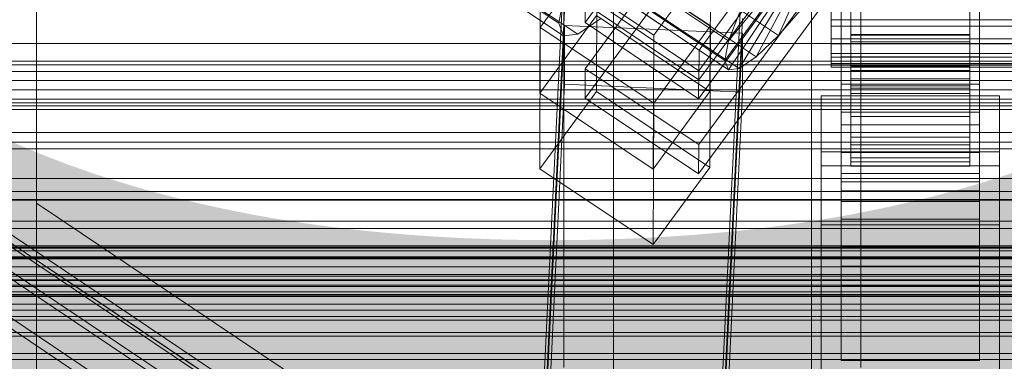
# Model space of a CAD drawing. Header units: millimetres. Extents: x -2233 to 65662, y -50530 to 6847.
# Tile 236 of 256: x -230 to -130, y -33428 to -33394. Entities that reach past the tile are written whole.
import ezdxf

# ---------------------------------------------------------------- set-up
doc = ezdxf.new("R2010")
doc.units = ezdxf.units.MM
for name, color, linetype, lineweight in [('COTAS_O', 1, 'Continuous', 0), ('COTAS_P', 1, 'Continuous', 0), ('frontal_C01', 7, 'Continuous', 0), ('frontal_C01-mix', 7, 'Continuous', 0), ('frontal_C02', 7, 'Continuous', 0), ('frontal_C03', 7, 'Continuous', 0), ('frontal_dosificador', 7, 'Continuous', 0), ('frontal_mezcladora', 7, 'Continuous', 0), ('frontal_secador', 7, 'Continuous', 0)]:
    doc.layers.add(name, color=color, linetype=linetype, lineweight=lineweight)
doc.dimstyles.new('R19_100', dxfattribs={"dimtxt": 250, "dimasz": 150, "dimexe": 150, "dimexo": 80, "dimgap": 100, "dimtad": 1, "dimtih": 1, "dimtoh": 1, "dimdsep": 46, "dimcen": 0.09, "dimadec": 0, "dimazin": 0, "dimtfac": 1, "dimtdec": 4, "dimtofl": 0, "dimtmove": 0, "dimatfit": 3, "dimfxl": 1, "dimtolj": 1, "dimtzin": 0, "dimarcsym": 0})

# ---------------------------------------------------------------- blocks, each defined once
blk = doc.blocks.new('DIM_R32_39')
at = {"layer": 'COTAS_O'}
for p, q in [((-1725, -33700), (-1575, -33655)), ((1725, -33700), (1575, -33655)), ((-1725, -34400), (-1725, -33700)), ((-1725, -33700), (1725, -33700)), ((-1725, -33700), (-1575, -33745)), ((1725, -33700), (1575, -33745)), ((1725, -34400), (1725, -33700))]:
    blk.add_line(p, q, dxfattribs=at)
blk.add_text('3450 O', height=250, dxfattribs=at).set_placement((0, -33600))
blk = doc.blocks.new('DIM_R32_40')
at = {"layer": 'COTAS_P'}
for p, q in [((-150, -32200), (550, -32200)), ((550, -32200), (505, -32350)), ((550, -34800), (550, -32200)), ((550, -32200), (595, -32350)), ((550, -34800), (505, -34650)), ((550, -34800), (595, -34650)), ((-150, -34800), (550, -34800))]:
    blk.add_line(p, q, dxfattribs=at)
blk.add_text('2600 P', height=250, rotation=90, dxfattribs=at).set_placement((450, -33500))
blk = doc.blocks.new('DIM_R32_42')
at = {"layer": 'COTAS_O'}
for p, q in [((-650, -33700), (50, -33700)), ((50, -33700), (5, -33850)), ((50, -34900), (50, -33700)), ((50, -33700), (95, -33850)), ((50, -34900), (5, -34750)), ((50, -34900), (95, -34750)), ((-650, -34900), (50, -34900))]:
    blk.add_line(p, q, dxfattribs=at)
blk.add_text('1200 O', height=250, rotation=90, dxfattribs=at).set_placement((-50, -34300))

msp = doc.modelspace()

# ---------------------------------------------------------------- linework, layer by layer
at = {"layer": 'frontal_C01'}
for p, q in [((-228.298, -33285.886), (-228.298, -33412.164)), ((-228.298, -33417.923), (-228.298, -33291.645)), ((-332.629, -33348.211), (-148.32, -33472.08)), ((-331.181, -33347.946), (-146.872, -33471.815)), ((-330.692, -33349.122), (-146.383, -33472.991)), ((-334.938, -33349.897), (-150.629, -33473.766)), ((-331.197, -33351.657), (-146.887, -33475.526)), ((-337.95, -33352.891), (-153.641, -33476.76)), ((-147, -33400.132), (-147, -33354.084)), ((-133, -33354.084), (-133, -33400.132)), ((-332.659, -33355.38), (-148.35, -33479.249)), ((-145.327, -33356.178), (-172.859, -33393.889)), ((-147, -33356.907), (-147, -33402.955)), ((-133, -33402.955), (-133, -33356.907)), ((-133.847, -33361.063), (-161.379, -33398.774)), ((-147, -33409.164), (-147, -33363.116)), ((-133, -33363.116), (-133, -33409.164)), ((-161.391, -33401.596), (-133.859, -33363.885)), ((-147, -33365.939), (-147, -33411.987)), ((-133, -33411.987), (-133, -33365.939)), ((-177.811, -33446.586), (-174.943, -33387.023)), ((-177.394, -33387.473), (-177.451, -33401.021)), ((-165.926, -33395.18), (-177.394, -33387.473)), ((-160.19, -33387.324), (-165.926, -33395.18)), ((-160.19, -33387.324), (-160.247, -33400.872)), ((-156.962, -33387.819), (-159.83, -33447.383)), ((-146, -33388.283), (-146, -33395.18)), ((-146, -33388.593), (-146, -33395.834)), ((-134, -33395.18), (-134, -33388.283)), ((-134, -33395.834), (-134, -33388.593)), ((-146, -33389.759), (-146, -33398.295)), ((-146, -33389.978), (-146, -33398.757)), ((-134, -33398.295), (-134, -33389.759)), ((-134, -33398.757), (-134, -33389.978)), ((-172.847, -33391.066), (-172.859, -33393.889)), ((-161.379, -33398.774), (-172.847, -33391.066)), ((-146, -33390.71), (-146, -33400.304)), ((-146, -33390.824), (-146, -33400.543)), ((-146, -33391.074), (-146, -33401.071)), ((-146, -33391.173), (-146, -33395.18)), ((-134, -33400.304), (-134, -33390.71)), ((-134, -33400.543), (-134, -33390.824)), ((-134, -33401.071), (-134, -33391.074)), ((-134, -33395.18), (-134, -33391.173)), ((-146, -33395.834), (-146, -33391.974)), ((-134, -33391.974), (-134, -33395.834)), ((-177.811, -33452.232), (-174.943, -33392.669)), ((-171.715, -33393.164), (-177.451, -33401.021)), ((-160.247, -33400.872), (-171.715, -33393.164)), ((-172.859, -33393.889), (-161.391, -33401.596)), ((-159.83, -33453.029), (-156.962, -33393.466)), ((-165.983, -33408.728), (-165.926, -33395.18)), ((-146, -33395.18), (-146, -33398.295)), ((-146, -33395.18), (-134, -33395.18)), ((-134, -33398.295), (-134, -33395.18)), ((-146, -33395.834), (-134, -33395.834)), ((-146, -33398.757), (-146, -33395.834)), ((-134, -33395.834), (-134, -33398.757)), ((-147, -33410.915), (-147, -33397.367)), ((-147, -33397.367), (-133, -33397.367)), ((-147, -33406.96), (-147, -33397.367)), ((-133, -33397.367), (-133, -33410.915)), ((-133, -33397.367), (-133, -33406.96)), ((-161.391, -33401.596), (-161.379, -33398.774)), ((-146, -33398.295), (-146, -33400.304)), ((-146, -33398.295), (-134, -33398.295)), ((-146, -33398.757), (-134, -33398.757)), ((-146, -33400.543), (-146, -33398.757)), ((-134, -33400.304), (-134, -33398.295)), ((-134, -33398.757), (-134, -33400.543)), ((-133, -33400.132), (-147, -33400.132)), ((-147, -33400.132), (-147, -33402.955)), ((-133, -33402.955), (-133, -33400.132)), ((-177.451, -33401.021), (-165.983, -33408.728)), ((-165.983, -33408.728), (-160.247, -33400.872)), ((-146, -33400.304), (-146, -33401.071)), ((-146, -33400.304), (-134, -33400.304)), ((-146, -33400.543), (-134, -33400.543)), ((-146, -33401.071), (-146, -33400.543)), ((-146, -33401.071), (-134, -33401.071)), ((-134, -33401.071), (-134, -33400.304)), ((-134, -33400.543), (-134, -33401.071)), ((-149, -33406.964), (-149, -33401.318)), ((-149, -33401.318), (-131, -33401.318)), ((-149, -33446.983), (-149, -33401.318)), ((-131, -33401.318), (-131, -33406.964)), ((-131, -33401.318), (-131, -33446.983)), ((-147, -33402.955), (-133, -33402.955)), ((-131, -33406.964), (-149, -33406.964)), ((-149, -33452.628), (-149, -33406.964)), ((-133, -33406.96), (-147, -33406.96)), ((-147, -33406.96), (-147, -33420.508)), ((-133, -33420.508), (-133, -33406.96)), ((-131, -33452.628), (-131, -33406.964)), ((-133, -33409.164), (-147, -33409.164)), ((-147, -33409.164), (-147, -33411.987)), ((-133, -33411.987), (-133, -33409.164)), ((-133, -33410.915), (-147, -33410.915)), ((-147, -33410.915), (-147, -33420.508)), ((-133, -33420.508), (-133, -33410.915)), ((-147, -33411.987), (-133, -33411.987)), ((-130, -33478.228), (-228.298, -33412.164)), ((-228.298, -33412.164), (-228.298, -33580.534)), ((-228.298, -33412.164), (-228.298, -33417.923)), ((-228.298, -33586.293), (-228.298, -33417.923)), ((-228.298, -33417.923), (-130, -33483.987)), ((-147, -33420.508), (-133, -33420.508))]:
    msp.add_line(p, q, dxfattribs=at)
at = {"layer": 'frontal_C01-mix'}
msp.add_line((-150, -33315), (-150, -33700), dxfattribs=at)
at = {"layer": 'frontal_C02'}
for p, q in [((-359.83, -33270.7), (-175.521, -33393.955)), ((-359.341, -33271.983), (-175.032, -33395.238)), ((-357.893, -33271.825), (-173.584, -33395.08)), ((-228.298, -33293.718), (-228.298, -33584.212)), ((-228.298, -33589.943), (-228.298, -33299.448)), ((-133.809, -33359.173), (-161.341, -33396.696)), ((-172.847, -33398.564), (-145.315, -33361.042)), ((-147, -33407.034), (-147, -33361.216)), ((-133, -33361.216), (-133, -33407.034)), ((-161.353, -33399.676), (-133.821, -33362.154)), ((-145.327, -33364.022), (-172.859, -33401.545)), ((-147, -33364.196), (-147, -33410.015)), ((-133, -33410.015), (-133, -33364.196)), ((-133.847, -33368.711), (-161.379, -33406.233)), ((-147, -33416.572), (-147, -33370.753)), ((-133, -33370.753), (-133, -33416.572)), ((-161.391, -33409.214), (-133.859, -33371.691)), ((-147, -33373.734), (-147, -33419.552)), ((-133, -33419.552), (-133, -33373.734)), ((-177.394, -33394.386), (-171.658, -33386.569)), ((-171.715, -33400.875), (-171.658, -33386.569)), ((-171.658, -33386.569), (-160.19, -33394.238)), ((-161.341, -33396.696), (-172.809, -33389.026)), ((-168.196, -33389.171), (-158.366, -33395.745)), ((-163.144, -33388.621), (-153.314, -33395.195)), ((-158.366, -33395.745), (-152.829, -33388.965)), ((-153.314, -33395.195), (-150.436, -33388.705)), ((-158.743, -33397.717), (-153.008, -33389.899)), ((-155.567, -33397.371), (-151.503, -33389.736)), ((-146, -33395.092), (-146, -33390.205)), ((-134, -33390.205), (-134, -33395.092)), ((-168.573, -33391.143), (-158.743, -33397.717)), ((-165.397, -33390.797), (-155.567, -33397.371)), ((-158.378, -33398.676), (-152.835, -33390.354)), ((-157.295, -33398.558), (-152.321, -33390.298)), ((-175.521, -33393.955), (-175.016, -33391.319)), ((-172.821, -33392.007), (-161.353, -33399.676)), ((-168.208, -33392.103), (-158.378, -33398.676)), ((-167.125, -33391.985), (-157.295, -33398.558)), ((-150.688, -33392.178), (-153.314, -33395.195)), ((-148, -33391.402), (-148, -33393.607)), ((-148, -33394.244), (-148, -33392.112)), ((-146, -33393.607), (-146, -33391.402)), ((-146, -33392.112), (-146, -33395.092)), ((-146, -33392.112), (-146, -33394.244)), ((-134, -33391.402), (-134, -33393.607)), ((-134, -33395.092), (-134, -33392.112)), ((-134, -33394.244), (-134, -33392.112)), ((-158.366, -33395.745), (-157.272, -33392.895)), ((-177.811, -33453.445), (-174.943, -33394.179)), ((-175.032, -33395.238), (-175.521, -33393.955)), ((-174.943, -33400.141), (-174.943, -33394.179)), ((-174.943, -33394.179), (-156.962, -33394.972)), ((-171.275, -33393.492), (-173.584, -33395.08)), ((-148, -33393.607), (-148, -33395.528)), ((-148, -33393.607), (148, -33393.607)), ((-146, -33393.593), (-146, -33398.249)), ((-146, -33395.528), (-146, -33393.607)), ((-146, -33393.607), (-146, -33398.249)), ((-134, -33393.607), (-146, -33393.607)), ((-134, -33398.249), (-134, -33393.593)), ((-134, -33398.249), (-134, -33393.607)), ((-134, -33393.607), (-134, -33395.528)), ((-177.394, -33394.386), (-177.451, -33408.693)), ((-165.926, -33402.055), (-177.394, -33394.386)), ((-173.584, -33395.08), (-175.032, -33395.238)), ((-160.19, -33394.238), (-165.926, -33402.055)), ((-160.19, -33394.238), (-160.247, -33408.545)), ((-156.962, -33394.972), (-159.83, -33454.238)), ((-156.962, -33394.972), (-156.962, -33400.934)), ((-148, -33396.048), (-148, -33394.244)), ((-148, -33394.244), (148, -33394.244)), ((-146, -33394.244), (-146, -33399.594)), ((-134, -33394.244), (-146, -33394.244)), ((-146, -33394.244), (-146, -33396.048)), ((-146, -33395.092), (-134, -33395.092)), ((-146, -33399.594), (-146, -33395.092)), ((-134, -33399.594), (-134, -33394.244)), ((-134, -33396.048), (-134, -33394.244)), ((-134, -33395.092), (-134, -33399.594)), ((-158.743, -33397.717), (-158.366, -33395.745)), ((-153.314, -33395.195), (-155.567, -33397.371)), ((-148, -33395.528), (-148, -33397.033)), ((-148, -33395.528), (148, -33395.528)), ((-148, -33397.401), (-148, -33396.048)), ((-148, -33396.048), (148, -33396.048)), ((-146, -33397.033), (-146, -33395.528)), ((-146, -33395.528), (-146, -33402.305)), ((-134, -33395.528), (-146, -33395.528)), ((-146, -33396.048), (-146, -33403.402)), ((-134, -33396.048), (-146, -33396.048)), ((-146, -33396.048), (-146, -33397.401)), ((-134, -33402.305), (-134, -33395.528)), ((-134, -33395.528), (-134, -33397.033)), ((-134, -33403.402), (-134, -33396.048)), ((-134, -33397.401), (-134, -33396.048)), ((-161.353, -33399.676), (-161.341, -33396.696)), ((-148, -33397.033), (-148, -33398.02)), ((-148, -33397.033), (148, -33397.033)), ((-146, -33398.02), (-146, -33397.033)), ((-146, -33397.033), (-146, -33405.482)), ((-134, -33397.033), (-146, -33397.033)), ((-134, -33405.482), (-134, -33397.033)), ((-134, -33397.033), (-134, -33398.02)), ((-158.378, -33398.676), (-158.743, -33397.717)), ((-155.567, -33397.371), (-157.295, -33398.558)), ((-148, -33398.211), (-148, -33397.401)), ((-148, -33397.401), (148, -33397.401)), ((-148, -33398.02), (-148, -33398.422)), ((-148, -33398.02), (148, -33398.02)), ((-146, -33397.401), (-146, -33406.258)), ((-134, -33397.401), (-146, -33397.401)), ((-146, -33397.401), (-146, -33398.211)), ((-146, -33398.422), (-146, -33398.02)), ((-146, -33398.02), (-146, -33407.566)), ((-134, -33398.02), (-146, -33398.02)), ((-134, -33406.258), (-134, -33397.401)), ((-134, -33398.211), (-134, -33397.401)), ((-134, -33407.566), (-134, -33398.02)), ((-134, -33398.02), (-134, -33398.422)), ((-172.847, -33398.564), (-172.859, -33401.545)), ((-161.379, -33406.233), (-172.847, -33398.564)), ((-157.295, -33398.558), (-158.378, -33398.676)), ((-148, -33398.422), (-148, -33398.211)), ((-148, -33398.211), (148, -33398.211)), ((-148, -33398.422), (148, -33398.422)), ((-146, -33398.211), (-146, -33407.968)), ((-134, -33398.211), (-146, -33398.211)), ((-146, -33398.211), (-146, -33398.422)), ((-146, -33398.249), (-146, -33402.305)), ((-146, -33398.249), (-134, -33398.249)), ((-146, -33398.422), (-146, -33408.414)), ((-134, -33398.422), (-146, -33398.422)), ((-134, -33407.968), (-134, -33398.211)), ((-134, -33398.422), (-134, -33398.211)), ((-134, -33402.305), (-134, -33398.249)), ((-134, -33408.414), (-134, -33398.422)), ((-177.811, -33459.407), (-174.943, -33400.141)), ((-156.962, -33400.934), (-174.943, -33400.141)), ((-146, -33399.594), (-134, -33399.594)), ((-146, -33403.402), (-146, -33399.594)), ((-134, -33399.594), (-134, -33403.402)), ((-171.715, -33400.875), (-177.451, -33408.693)), ((-160.247, -33408.545), (-171.715, -33400.875)), ((-159.83, -33460.2), (-156.962, -33400.934)), ((-172.859, -33401.545), (-161.391, -33409.214)), ((-165.983, -33416.362), (-165.926, -33402.055)), ((-146, -33402.305), (-146, -33405.482)), ((-146, -33402.305), (-134, -33402.305)), ((-134, -33405.482), (-134, -33402.305)), ((-146, -33403.402), (-134, -33403.402)), ((-146, -33406.258), (-146, -33403.402)), ((-134, -33403.402), (-134, -33406.258)), ((-147, -33418.537), (-147, -33404.231)), ((-147, -33404.231), (-133, -33404.231)), ((-147, -33413.776), (-147, -33404.231)), ((-133, -33404.231), (-133, -33418.537)), ((-133, -33404.231), (-133, -33413.776)), ((-146, -33405.482), (-146, -33407.566)), ((-146, -33405.482), (-134, -33405.482)), ((-134, -33407.566), (-134, -33405.482)), ((-161.391, -33409.214), (-161.379, -33406.233)), ((-133, -33407.034), (-147, -33407.034)), ((-147, -33407.034), (-147, -33410.015)), ((-146, -33406.258), (-134, -33406.258)), ((-146, -33407.968), (-146, -33406.258)), ((-134, -33406.258), (-134, -33407.968)), ((-133, -33410.015), (-133, -33407.034)), ((-146, -33407.566), (-146, -33408.414)), ((-146, -33407.566), (-134, -33407.566)), ((-146, -33407.968), (-134, -33407.968)), ((-146, -33408.414), (-146, -33407.968)), ((-134, -33408.414), (-134, -33407.566)), ((-134, -33407.968), (-134, -33408.414)), ((-177.451, -33408.693), (-165.983, -33416.362)), ((-165.983, -33416.362), (-160.247, -33408.545)), ((-149, -33414.365), (-149, -33408.404)), ((-149, -33408.404), (-131, -33408.404)), ((-149, -33453.84), (-149, -33408.404)), ((-146, -33408.414), (-134, -33408.414)), ((-131, -33408.404), (-131, -33414.365)), ((-131, -33408.404), (-131, -33453.84)), ((-147, -33410.015), (-133, -33410.015)), ((-133, -33413.776), (-147, -33413.776)), ((-147, -33413.776), (-147, -33428.083)), ((-133, -33428.083), (-133, -33413.776)), ((-131, -33414.365), (-149, -33414.365)), ((-149, -33459.801), (-149, -33414.365)), ((-131, -33459.801), (-131, -33414.365)), ((-133, -33416.572), (-147, -33416.572)), ((-147, -33416.572), (-147, -33419.552)), ((-133, -33419.552), (-133, -33416.572)), ((-133, -33418.537), (-147, -33418.537)), ((-147, -33418.537), (-147, -33428.083)), ((-133, -33428.083), (-133, -33418.537)), ((-147, -33419.552), (-133, -33419.552)), ((-147, -33428.083), (-133, -33428.083))]:
    msp.add_line(p, q, dxfattribs=at)
at = {"layer": 'frontal_C03'}
for p, q in [((1250, -33397.783), (-1250, -33397.783)), ((1250, -33398.169), (-1250, -33398.169)), ((1250, -33398.835), (-1250, -33398.835)), ((-1250, -33399.767), (1250, -33399.767)), ((1250, -33400.709), (-1250, -33400.709)), ((1250, -33401.641), (-1250, -33401.641)), ((1250, -33402.307), (-1250, -33402.307)), ((1250, -33402.694), (-1250, -33402.694)), ((1250, -33411.781), (-1250, -33411.781)), ((1250, -33411.867), (-1250, -33411.867)), ((1250, -33416.48), (-1250, -33416.48)), ((1250, -33416.617), (-1250, -33416.617)), ((1250, -33416.724), (-1250, -33416.724)), ((1250, -33417.003), (-1250, -33417.003)), ((1250, -33417.669), (-1250, -33417.669)), ((1250, -33417.737), (-1250, -33417.737)), ((1250, -33417.804), (-1250, -33417.804)), ((-1250, -33418.601), (1250, -33418.601)), ((1250, -33419.543), (-1250, -33419.543)), ((1250, -33420.475), (-1250, -33420.475)), ((1250, -33421.141), (-1250, -33421.141)), ((1250, -33421.408), (-1250, -33421.408)), ((1250, -33421.527), (-1250, -33421.527)), ((1250, -33421.599), (-1250, -33421.599)), ((1250, -33425.248), (-1250, -33425.248)), ((1250, -33425.614), (-1250, -33425.614))]:
    msp.add_line(p, q, dxfattribs=at)
at = {"layer": 'frontal_dosificador'}
msp.add_line((-170, -33800), (-170, -32240), dxfattribs=at)
at = {"layer": 'frontal_mezcladora'}
for p, q in [((-175, -33428.8), (-175, -33390)), ((-145, -33428.8), (-145, -33390))]:
    msp.add_line(p, q, dxfattribs=at)
at = {"layer": 'frontal_secador'}
for p, q in [((-1250, -33396), (1250, -33396)), ((-1250, -33402), (1250, -33402)), ((-1250, -33405), (1250, -33405)), ((1250, -33406), (-1250, -33406)), ((-1250, -33406.659), (1250, -33406.659)), ((1250, -33409.659), (-1250, -33409.659)), ((-1250, -33411), (1250, -33411)), ((1250, -33414), (-1250, -33414)), ((-1250, -33414.728), (1250, -33414.728)), ((-1250, -33417.588), (1250, -33417.588)), ((1250, -33417.611), (-1250, -33417.611)), ((1250, -33417.728), (-1250, -33417.728)), ((-1250, -33419.387), (1250, -33419.387)), ((1250, -33419.918), (-1250, -33419.918)), ((-1250, -33420), (1250, -33420)), ((1250, -33420.588), (-1250, -33420.588)), ((1250, -33422.387), (-1250, -33422.387)), ((1250, -33423), (-1250, -33423)), ((-1250, -33423.65), (1250, -33423.65)), ((1250, -33424), (-1250, -33424)), ((1250, -33427.382), (-1250, -33427.382)), ((-1250, -33428), (1250, -33428))]:
    msp.add_line(p, q, dxfattribs=at)

# ---------------------------------------------------------------- dimensions: what is measured, and where the dimension line sits
at = {"layer": 'COTAS_O'}
for p1, p2, distance, picture, middle in [((-650, -34900), (-650, -33700), -700, 'DIM_R32_42', (50, -34300)), ((-1725, -34400), (1725, -34400), 700, 'DIM_R32_39', (0, -33700))]:
    dim = msp.add_aligned_dim(p1=p1, p2=p2, distance=distance, text='<> O', dimstyle='R19_100', dxfattribs=at)
    dim.commit()
    dim.dimension.update_dxf_attribs({"geometry": picture, "text_midpoint": middle})
at = {"layer": 'COTAS_P'}
dim = msp.add_aligned_dim(p1=(-150, -34800), p2=(-150, -32200), distance=-700, text='<> P', dimstyle='R19_100', dxfattribs=at)
dim.commit()
dim.dimension.update_dxf_attribs({"geometry": 'DIM_R32_40', "text_midpoint": (550, -33500)})

doc.saveas('drawing.dxf')
